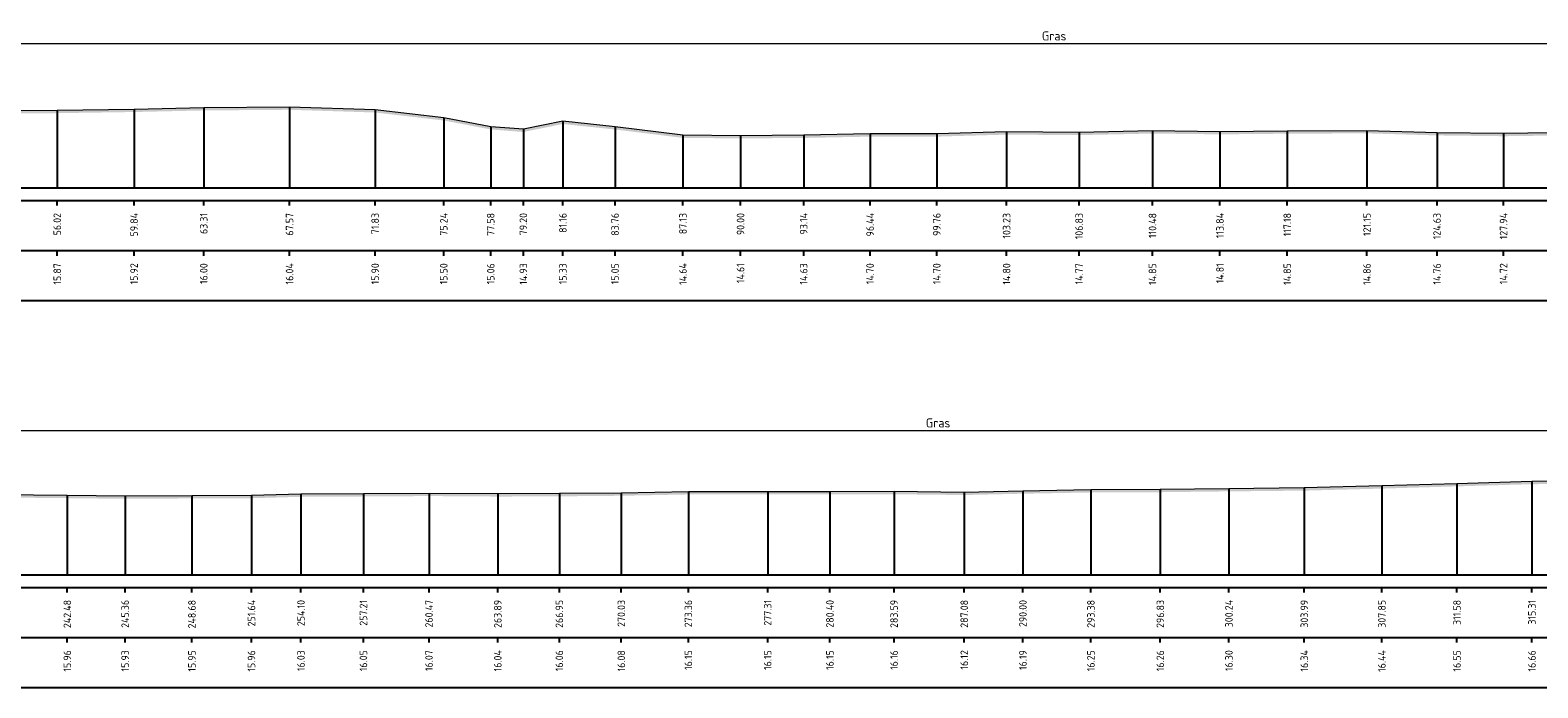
# Model space of a CAD drawing. Header units: metres. Extents: x 197882 to 206172, y 361908 to 364395.
# Tile 45 of 50: x 205839 to 205914, y 364360 to 364393. Entities that reach past the tile are written whole.
import ezdxf
from ezdxf.enums import TextEntityAlignment as Align

# ---------------------------------------------------------------- set-up
doc = ezdxf.new("R2010")
doc.units = ezdxf.units.M
doc.header["$PDMODE"] = 35
doc.header["$PDSIZE"] = 0.075
doc.layers.add('X-ME-AL-PROFIEL_HUIDIG MAAIVELD-GD', color=252, linetype='Continuous', lineweight=0)
doc.layers.add('X-XX-AL-DETAIL1-M', color=7, linetype='Continuous', lineweight=18)
doc.layers.add('X-ME-AL-PROFIELRASTER-S', color=7, linetype='Continuous')
doc.styles.add('NLCS-ISO-ANNOTATIEF-T18', font='NLCS-ISO.ttf', dxfattribs={"height": 1.8})
doc.styles.add('NLCS-ISO-ANNOTATIVE-T18', font='NLCS-ISO.ttf', dxfattribs={"height": 1.8})
doc.dimstyles.new('NLCS-ANNOTATIEF-T18-PIJL_L2_H0', dxfattribs={"dimtxt": 2.5, "dimasz": 1.8, "dimexe": 2, "dimexo": 2, "dimgap": 0.7, "dimtad": 1, "dimzin": 0, "dimdsep": 46, "dimtxsty": 'NLCS-ISO-ANNOTATIEF-T18', "dimcen": 0, "dimdle": 2, "dimclrd": 256, "dimclre": 256, "dimclrt": 10, "dimaunit": 2, "dimadec": 0, "dimazin": 0, "dimtfac": 1, "dimtdec": 3, "dimtofl": 0, "dimtmove": 0, "dimatfit": 3, "dimfxl": 2, "dimfxlon": 1, "dimtfillclr": 256, "dimtolj": 1, "dimtzin": 0, "dimlwd": -1, "dimlwe": -1, "dimarcsym": 0})

# ---------------------------------------------------------------- blocks, each defined once
blk = doc.blocks.new('SAL-PROFIELRASTER_BALK_EIND1-D')
at = {"color": 0, "linetype": 'ByBlock', "lineweight": -2, "flags": 128}
for points in [[(0, 0), (1, 0)], [(0, -2.5), (1, -2.5)], [(0, -12.5), (1, -12.5)]]:
    blk.add_lwpolyline(points, dxfattribs=at)
blk = doc.blocks.new('SAL-PROFIELRASTER_BALK_EIND2-D')
at = {"color": 0, "linetype": 'ByBlock', "lineweight": -2}
blk.add_line((1, -12.5), (0, -12.5), dxfattribs=at)
blk = doc.blocks.new('SAL-PROFIELRASTER_BALK_DATA-D')
at = {"color": 0, "linetype": 'ByBlock', "lineweight": -2}
blk.add_lwpolyline([(0, -3.5), (0, -2.5)], dxfattribs=at)
at = {"color": 0, "linetype": 'ByBlock', "lineweight": -2, "style": 'NLCS-ISO-ANNOTATIVE-T18'}
blk.add_attdef('GETAL', text='', height=1.5, rotation=90, dxfattribs=at).set_placement((0.75, -5), align=Align.RIGHT)
blk = doc.blocks.new('SAL-PROFIELRASTER_AANHAAL-D')
at = {"color": 9, "linetype": 'ByBlock', "lineweight": -2, "flags": 128}
blk.add_lwpolyline([(0, 1), (0, 0)], dxfattribs=at)
blk = doc.blocks.new('*D15')
at = {"layer": 'Defpoints', "color": 0, "transparency": 16777216}
for p in [(205597.899, 364373.098), (205597.899, 364365.94), (205985.248, 364365.94)]:
    blk.add_point(p, dxfattribs=at)
at = {"layer": 'X-XX-AL-DETAIL1-M', "transparency": 16777216}
for p, q in [((205597.899, 364372.598), (205597.899, 364373.598)), ((205985.248, 364372.598), (205985.248, 364373.598)), ((205984.798, 364373.098), (205598.349, 364373.098))]:
    blk.add_line(p, q, dxfattribs=at)
for points in [[(205598.349, 364373.173), (205598.349, 364373.023), (205597.899, 364373.098)], [(205984.798, 364373.173), (205984.798, 364373.023), (205985.248, 364373.098)]]:
    blk.add_solid(points, dxfattribs=at)
at = {"layer": 'X-XX-AL-DETAIL1-M', "color": 10, "transparency": 16777216, "insert": (205883.679, 364373.498), "char_height": 0.45, "attachment_point": 5, "style": 'NLCS-ISO-ANNOTATIEF-T18'}
blk.add_mtext('\\A1;Gras', dxfattribs=at)
blk = doc.blocks.new('*D110')
at = {"layer": 'Defpoints', "color": 0, "transparency": 16777216}
for p in [(205783.859, 364392.353), (205783.859, 364385.194), (206171.207, 364385.194)]:
    blk.add_point(p, dxfattribs=at)
at = {"layer": 'X-XX-AL-DETAIL1-M', "transparency": 16777216}
for p, q in [((205783.859, 364391.853), (205783.859, 364392.853)), ((206170.757, 364392.353), (205784.309, 364392.353)), ((206171.207, 364391.853), (206171.207, 364392.853))]:
    blk.add_line(p, q, dxfattribs=at)
for points in [[(205784.309, 364392.428), (205784.309, 364392.278), (205783.859, 364392.353)], [(206170.757, 364392.428), (206170.757, 364392.278), (206171.207, 364392.353)]]:
    blk.add_solid(points, dxfattribs=at)
at = {"layer": 'X-XX-AL-DETAIL1-M', "color": 10, "transparency": 16777216, "insert": (205889.45, 364392.753), "char_height": 0.45, "attachment_point": 5, "style": 'NLCS-ISO-ANNOTATIEF-T18'}
blk.add_mtext('\\A1;Gras', dxfattribs=at)

msp = doc.modelspace()

# ---------------------------------------------------------------- hatches: boundary and pattern name
at = {"layer": 'X-ME-AL-PROFIEL_HUIDIG MAAIVELD-GD'}
h = msp.add_hatch(dxfattribs=at)
h.set_pattern_fill('AGR-MAAIVELD', color=256, scale=0.05, pattern_type=2)
h.set_pattern_definition([(45, (0, 23.45443), (-0.25000007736, 0.25000007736), []), (45, (-0.0357, 23.49015), (0, 0.50000015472), [0.3535535, -0.3535535]), (45, (-0.07143, 23.52586), (0, 0.50000015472), [0.3535535, -0.3535535]), (45, (-0.10764, 23.56208), (0, 0.50000015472), [0.3535535, -0.3535535]), (45, (-0.14286, 23.5973), (0, 0.50000015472), [0.3535535, -0.3535535]), (45, (-0.17857, 23.633), (0, 0.50000015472), [0.3535535, -0.3535535]), (45, (-0.2143, 23.66872), (0, 0.50000015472), [0.3535535, -0.3535535]), (315, (0, 23.45443), (0.25000007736, 0.25000007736), []), (315, (0.0357, 23.49015), (0.50000015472, -1e-16), [0.3535535, -0.3535535]), (315, (0.07143, 23.52586), (0.50000015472, -1e-16), [0.3535535, -0.3535535]), (315, (0.10764, 23.56208), (0.50000015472, -1e-16), [0.3535535, -0.3535535]), (315, (0.14286, 23.5973), (0.50000015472, -1e-16), [0.3535535, -0.3535535]), (315, (0.17857, 23.633), (0.50000015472, -1e-16), [0.3535535, -0.3535535]), (315, (0.2143, 23.66872), (0.50000015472, -1e-16), [0.3535535, -0.3535535])])
h.paths.add_polyline_path([(206171.207, 364388.242), (206171.207, 364388.092), (206168.768, 364388.13), (206167.246, 364388.048), (206164.445, 364388.154), (206161.657, 364388.249), (206158.942, 364388.409), (206156.155, 364388.543), (206153.362, 364388.713), (206150.43, 364388.88), (206147.42, 364389.05), (206144.576, 364389.177), (206141.734, 364389.435), (206138.218, 364389.638), (206134.691, 364389.79), (206130.992, 364389.812), (206128.061, 364389.841), (206124.826, 364389.752), (206121.683, 364389.732), (206118.545, 364389.708), (206114.591, 364389.769), (206110.867, 364389.792), (206106.693, 364389.734), (206103.107, 364389.718), (206099.169, 364389.703), (206095.442, 364389.595), (206091.707, 364389.484), (206087.85, 364389.383), (206084.102, 364389.345), (206080.69, 364389.305), (206077.239, 364389.291), (206073.858, 364389.23), (206070.94, 364389.163), (206067.452, 364389.203), (206064.26, 364389.194), (206061.168, 364389.19), (206057.221, 364389.193), (206053.888, 364389.127), (206050.806, 364389.099), (206047.746, 364389.088), (206044.325, 364389.112), (206041.065, 364389.091), (206037.959, 364389.076), (206035.498, 364389.005), (206032.535, 364388.995), (206029.215, 364388.976), (206026.339, 364389.008), (206022.973, 364389.042), (206019.921, 364389.122), (206016.785, 364389.137), (206013.776, 364389.195), (206010.613, 364389.244), (206007.756, 364389.315), (206004.656, 364389.393), (206000.574, 364389.506), (205997.253, 364389.6), (205994.034, 364389.596), (205990.119, 364389.62), (205986.627, 364389.641), (205983.535, 364389.535), (205979.638, 364389.557), (205976.138, 364389.63), (205972.966, 364389.576), (205969.267, 364389.621), (205965.283, 364389.507), (205961.231, 364389.49), (205957.433, 364389.402), (205953.63, 364389.158), (205949.284, 364388.787), (205945.328, 364388.505), (205940.977, 364388.291), (205937.68, 364388.198), (205934.283, 364387.868), (205930.633, 364387.641), (205924.964, 364387.495), (205922.096, 364387.406), (205919.582, 364387.329), (205918.501, 364387.713), (205915.416, 364387.811), (205911.798, 364387.763), (205908.49, 364387.803), (205905.007, 364387.906), (205901.042, 364387.889), (205897.696, 364387.856), (205894.342, 364387.896), (205890.691, 364387.818), (205887.086, 364387.843), (205883.616, 364387.744), (205880.299, 364387.743), (205876.996, 364387.678), (205873.856, 364387.655), (205870.993, 364387.68), (205867.616, 364388.098), (205865.021, 364388.371), (205863.057, 364387.973), (205861.435, 364388.1), (205859.099, 364388.546), (205855.688, 364388.943), (205851.43, 364389.079), (205847.165, 364389.046), (205843.7, 364388.967), (205839.878, 364388.911), (205835.955, 364388.884), (205831.932, 364388.954), (205828.12, 364389.049), (205824.83, 364388.993), (205821.403, 364389.052), (205817.267, 364389.035), (205813.366, 364388.947), (205808.794, 364388.882), (205804.53, 364388.852), (205801.002, 364388.711), (205797.033, 364388.532), (205793.304, 364388.419), (205789.633, 364388.455), (205786.376, 364388.588), (205783.859, 364388.386), (205783.859, 364388.536), (205786.376, 364388.738), (205789.633, 364388.605), (205793.304, 364388.569), (205797.033, 364388.682), (205801.002, 364388.861), (205804.53, 364389.002), (205808.794, 364389.032), (205813.366, 364389.097), (205817.267, 364389.185), (205821.403, 364389.202), (205824.83, 364389.143), (205828.12, 364389.199), (205831.932, 364389.104), (205835.955, 364389.034), (205839.878, 364389.061), (205843.7, 364389.117), (205847.165, 364389.196), (205851.43, 364389.229), (205855.688, 364389.093), (205859.099, 364388.696), (205861.435, 364388.25), (205863.057, 364388.123), (205865.021, 364388.521), (205867.616, 364388.248), (205870.993, 364387.83), (205873.856, 364387.805), (205876.996, 364387.828), (205880.299, 364387.893), (205883.616, 364387.894), (205887.086, 364387.993), (205890.691, 364387.968), (205894.342, 364388.046), (205897.696, 364388.006), (205901.042, 364388.039), (205905.007, 364388.056), (205908.49, 364387.953), (205911.798, 364387.913), (205915.416, 364387.961), (205918.501, 364387.863), (205919.582, 364387.479), (205922.096, 364387.556), (205924.964, 364387.645), (205930.633, 364387.791), (205934.283, 364388.018), (205937.68, 364388.348), (205940.977, 364388.441), (205945.328, 364388.655), (205949.284, 364388.937), (205953.63, 364389.308), (205957.433, 364389.552), (205961.231, 364389.64), (205965.283, 364389.657), (205969.267, 364389.771), (205972.966, 364389.726), (205976.138, 364389.78), (205979.638, 364389.707), (205983.535, 364389.685), (205986.627, 364389.791), (205990.119, 364389.77), (205994.034, 364389.746), (205997.253, 364389.75), (206000.574, 364389.656), (206004.656, 364389.543), (206007.756, 364389.465), (206010.613, 364389.394), (206013.776, 364389.345), (206016.785, 364389.287), (206019.921, 364389.272), (206022.973, 364389.192), (206026.339, 364389.158), (206029.215, 364389.126), (206032.535, 364389.145), (206035.498, 364389.155), (206037.959, 364389.226), (206041.065, 364389.241), (206044.325, 364389.262), (206047.746, 364389.238), (206050.806, 364389.249), (206053.888, 364389.277), (206057.221, 364389.343), (206061.168, 364389.34), (206064.26, 364389.344), (206067.452, 364389.353), (206070.94, 364389.313), (206073.858, 364389.38), (206077.239, 364389.441), (206080.69, 364389.455), (206084.102, 364389.495), (206087.85, 364389.533), (206091.707, 364389.634), (206095.442, 364389.745), (206099.169, 364389.853), (206103.107, 364389.868), (206106.693, 364389.884), (206110.867, 364389.942), (206114.591, 364389.919), (206118.545, 364389.858), (206121.683, 364389.882), (206124.826, 364389.902), (206128.061, 364389.991), (206130.992, 364389.962), (206134.691, 364389.94), (206138.218, 364389.788), (206141.734, 364389.585), (206144.576, 364389.327), (206147.42, 364389.2), (206150.43, 364389.03), (206153.362, 364388.863), (206156.155, 364388.693), (206158.942, 364388.559), (206161.657, 364388.399), (206164.445, 364388.304), (206167.246, 364388.198), (206168.768, 364388.28)])
h = msp.add_hatch(dxfattribs=at)
h.set_pattern_fill('AGR-MAAIVELD', color=256, scale=0.05, pattern_type=2)
h.set_pattern_definition([(45, (-185.95992, 4.1999), (-0.25000007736, 0.25000007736), []), (45, (-185.99564, 4.23563), (0, 0.50000015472), [0.3535535, -0.3535535]), (45, (-186.03135, 4.27134), (0, 0.50000015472), [0.3535535, -0.3535535]), (45, (-186.06757, 4.30756), (0, 0.50000015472), [0.3535535, -0.3535535]), (45, (-186.10278, 4.34277), (0, 0.50000015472), [0.3535535, -0.3535535]), (45, (-186.1385, 4.3785), (0, 0.50000015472), [0.3535535, -0.3535535]), (45, (-186.1742, 4.4142), (0, 0.50000015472), [0.3535535, -0.3535535]), (315, (-185.95992, 4.1999), (0.25000007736, 0.25000007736), []), (315, (-185.9242, 4.23563), (0.50000015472, -1e-16), [0.3535535, -0.3535535]), (315, (-185.8885, 4.27134), (0.50000015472, -1e-16), [0.3535535, -0.3535535]), (315, (-185.85228, 4.30756), (0.50000015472, -1e-16), [0.3535535, -0.3535535]), (315, (-185.81707, 4.34277), (0.50000015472, -1e-16), [0.3535535, -0.3535535]), (315, (-185.78135, 4.3785), (0.50000015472, -1e-16), [0.3535535, -0.3535535]), (315, (-185.74564, 4.4142), (0.50000015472, -1e-16), [0.3535535, -0.3535535])])
h.paths.add_polyline_path([(205985.248, 364368.988), (205985.248, 364368.838), (205982.809, 364368.876), (205981.286, 364368.794), (205978.485, 364368.9), (205975.697, 364368.995), (205972.982, 364369.155), (205970.195, 364369.289), (205967.402, 364369.459), (205964.47, 364369.626), (205961.46, 364369.796), (205958.616, 364369.923), (205955.774, 364370.181), (205952.258, 364370.384), (205948.731, 364370.536), (205945.032, 364370.558), (205942.101, 364370.587), (205938.866, 364370.498), (205935.723, 364370.478), (205932.585, 364370.454), (205928.631, 364370.515), (205924.907, 364370.538), (205920.733, 364370.48), (205917.147, 364370.464), (205913.209, 364370.449), (205909.482, 364370.341), (205905.747, 364370.23), (205901.89, 364370.129), (205898.142, 364370.091), (205894.73, 364370.051), (205891.279, 364370.037), (205887.898, 364369.976), (205884.98, 364369.909), (205881.492, 364369.949), (205878.3, 364369.94), (205875.208, 364369.936), (205871.261, 364369.939), (205867.928, 364369.873), (205864.846, 364369.845), (205861.786, 364369.834), (205858.365, 364369.858), (205855.105, 364369.837), (205851.999, 364369.822), (205849.538, 364369.751), (205846.575, 364369.741), (205843.255, 364369.722), (205840.379, 364369.754), (205837.013, 364369.788), (205833.961, 364369.868), (205830.825, 364369.883), (205827.816, 364369.941), (205824.653, 364369.99), (205821.796, 364370.061), (205818.696, 364370.139), (205814.614, 364370.252), (205811.293, 364370.346), (205808.074, 364370.342), (205804.159, 364370.366), (205800.667, 364370.387), (205797.575, 364370.281), (205793.679, 364370.303), (205790.178, 364370.376), (205787.006, 364370.322), (205783.308, 364370.367), (205779.323, 364370.253), (205775.271, 364370.236), (205771.473, 364370.148), (205767.67, 364369.904), (205763.324, 364369.533), (205759.368, 364369.251), (205755.018, 364369.037), (205751.72, 364368.944), (205748.323, 364368.614), (205744.673, 364368.387), (205739.004, 364368.241), (205736.136, 364368.152), (205733.622, 364368.075), (205732.542, 364368.459), (205729.456, 364368.557), (205725.838, 364368.509), (205722.53, 364368.549), (205719.047, 364368.652), (205715.082, 364368.635), (205711.736, 364368.602), (205708.382, 364368.642), (205704.731, 364368.564), (205701.126, 364368.589), (205697.657, 364368.49), (205694.339, 364368.489), (205691.036, 364368.424), (205687.896, 364368.401), (205685.033, 364368.426), (205681.656, 364368.844), (205679.061, 364369.117), (205677.097, 364368.719), (205675.475, 364368.846), (205673.139, 364369.292), (205669.728, 364369.689), (205665.47, 364369.825), (205661.206, 364369.792), (205657.74, 364369.713), (205653.919, 364369.657), (205649.995, 364369.63), (205645.972, 364369.7), (205642.16, 364369.795), (205638.87, 364369.739), (205635.443, 364369.798), (205631.307, 364369.781), (205627.406, 364369.693), (205622.834, 364369.628), (205618.57, 364369.598), (205615.042, 364369.457), (205611.073, 364369.278), (205607.344, 364369.165), (205603.673, 364369.201), (205600.416, 364369.334), (205597.899, 364369.132), (205597.899, 364369.282), (205600.416, 364369.484), (205603.673, 364369.351), (205607.344, 364369.315), (205611.073, 364369.428), (205615.042, 364369.607), (205618.57, 364369.748), (205622.834, 364369.778), (205627.406, 364369.843), (205631.307, 364369.931), (205635.443, 364369.948), (205638.87, 364369.889), (205642.16, 364369.945), (205645.972, 364369.85), (205649.995, 364369.78), (205653.919, 364369.807), (205657.74, 364369.863), (205661.206, 364369.942), (205665.47, 364369.975), (205669.728, 364369.839), (205673.139, 364369.442), (205675.475, 364368.996), (205677.097, 364368.869), (205679.061, 364369.267), (205681.656, 364368.994), (205685.033, 364368.576), (205687.896, 364368.551), (205691.036, 364368.574), (205694.339, 364368.639), (205697.657, 364368.64), (205701.126, 364368.739), (205704.731, 364368.714), (205708.382, 364368.792), (205711.736, 364368.752), (205715.082, 364368.785), (205719.047, 364368.802), (205722.53, 364368.699), (205725.838, 364368.659), (205729.456, 364368.707), (205732.542, 364368.609), (205733.622, 364368.225), (205736.136, 364368.302), (205739.004, 364368.391), (205744.673, 364368.537), (205748.323, 364368.764), (205751.72, 364369.094), (205755.018, 364369.187), (205759.368, 364369.401), (205763.324, 364369.683), (205767.67, 364370.054), (205771.473, 364370.298), (205775.271, 364370.386), (205779.323, 364370.403), (205783.308, 364370.517), (205787.006, 364370.472), (205790.178, 364370.526), (205793.679, 364370.453), (205797.575, 364370.431), (205800.667, 364370.537), (205804.159, 364370.516), (205808.074, 364370.492), (205811.293, 364370.496), (205814.614, 364370.402), (205818.696, 364370.289), (205821.796, 364370.211), (205824.653, 364370.14), (205827.816, 364370.091), (205830.825, 364370.033), (205833.961, 364370.018), (205837.013, 364369.938), (205840.379, 364369.904), (205843.255, 364369.872), (205846.575, 364369.891), (205849.538, 364369.901), (205851.999, 364369.972), (205855.105, 364369.987), (205858.365, 364370.008), (205861.786, 364369.984), (205864.846, 364369.995), (205867.928, 364370.023), (205871.261, 364370.089), (205875.208, 364370.086), (205878.3, 364370.09), (205881.492, 364370.099), (205884.98, 364370.059), (205887.898, 364370.126), (205891.279, 364370.187), (205894.73, 364370.201), (205898.142, 364370.241), (205901.89, 364370.279), (205905.747, 364370.38), (205909.482, 364370.491), (205913.209, 364370.599), (205917.147, 364370.614), (205920.733, 364370.63), (205924.907, 364370.688), (205928.631, 364370.665), (205932.585, 364370.604), (205935.723, 364370.628), (205938.866, 364370.648), (205942.101, 364370.737), (205945.032, 364370.708), (205948.731, 364370.686), (205952.258, 364370.534), (205955.774, 364370.331), (205958.616, 364370.073), (205961.46, 364369.946), (205964.47, 364369.776), (205967.402, 364369.609), (205970.195, 364369.439), (205972.982, 364369.305), (205975.697, 364369.145), (205978.485, 364369.05), (205981.286, 364368.944), (205982.809, 364369.026)])

# ---------------------------------------------------------------- linework, layer by layer
for points in [[(205835.955, 364389.034), (205839.878, 364389.061), (205843.7, 364389.117), (205847.165, 364389.196), (205851.43, 364389.229), (205855.688, 364389.093), (205859.099, 364388.696), (205861.435, 364388.25), (205863.057, 364388.123), (205865.021, 364388.521), (205867.616, 364388.248), (205870.993, 364387.83), (205873.856, 364387.805), (205876.996, 364387.828), (205880.299, 364387.893), (205883.616, 364387.894), (205887.086, 364387.993), (205890.691, 364387.968), (205894.342, 364388.046), (205897.696, 364388.006), (205901.042, 364388.039), (205905.007, 364388.056), (205908.49, 364387.953), (205911.798, 364387.913), (205915.416, 364387.961)], [(205837.013, 364369.938), (205840.379, 364369.904), (205843.255, 364369.872), (205846.575, 364369.891), (205849.538, 364369.901), (205851.999, 364369.972), (205855.105, 364369.987), (205858.365, 364370.008), (205861.786, 364369.984), (205864.846, 364369.995), (205867.928, 364370.023), (205871.261, 364370.089), (205875.208, 364370.086), (205878.3, 364370.09), (205881.492, 364370.099), (205884.98, 364370.059), (205887.898, 364370.126), (205891.279, 364370.187), (205894.73, 364370.201), (205898.142, 364370.241), (205901.89, 364370.279), (205905.747, 364370.38), (205909.482, 364370.491), (205913.209, 364370.599), (205917.147, 364370.614)]]:
    msp.add_lwpolyline(points, dxfattribs=at)

# ---------------------------------------------------------------- block references
at = {"layer": 'X-ME-AL-PROFIELRASTER-S'}
for p, yscale in [((205839.878, 364385.194), 3.867000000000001), ((205843.7, 364385.194), 3.923), ((205847.165, 364385.194), 4.001999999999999), ((205851.43, 364385.194), 4.035), ((205855.688, 364385.194), 3.898999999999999), ((205859.099, 364385.194), 3.502000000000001), ((205861.435, 364385.194), 3.055999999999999), ((205863.057, 364385.194), 2.929), ((205865.021, 364385.194), 3.327), ((205867.616, 364385.194), 3.054), ((205870.993, 364385.194), 2.635999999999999), ((205876.996, 364385.194), 2.634), ((205880.299, 364385.194), 2.699), ((205883.616, 364385.194), 2.699999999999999), ((205887.086, 364385.194), 2.798999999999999), ((205890.691, 364385.194), 2.773999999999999), ((205894.342, 364385.194), 2.852), ((205897.696, 364385.194), 2.811999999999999), ((205901.042, 364385.194), 2.845000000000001), ((205905.007, 364385.194), 2.862), ((205908.49, 364385.194), 2.759), ((205911.798, 364385.194), 2.718999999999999), ((205873.856, 364385.194), 2.611000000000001), ((205913.209, 364365.94), 4.658999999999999), ((205840.379, 364365.94), 3.964), ((205843.255, 364365.94), 3.932), ((205846.575, 364365.94), 3.951000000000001), ((205849.538, 364365.94), 3.961), ((205851.999, 364365.94), 4.032), ((205855.105, 364365.94), 4.047000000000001), ((205858.365, 364365.94), 4.068000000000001), ((205861.786, 364365.94), 4.044), ((205864.846, 364365.94), 4.055), ((205867.928, 364365.94), 4.082999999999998), ((205871.261, 364365.94), 4.149000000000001), ((205875.208, 364365.94), 4.146000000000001), ((205878.3, 364365.94), 4.149999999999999), ((205881.492, 364365.94), 4.158999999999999), ((205884.98, 364365.94), 4.119), ((205887.898, 364365.94), 4.186), ((205891.279, 364365.94), 4.247), ((205894.73, 364365.94), 4.260999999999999), ((205898.142, 364365.94), 4.300999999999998), ((205901.89, 364365.94), 4.338999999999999), ((205905.747, 364365.94), 4.440000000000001), ((205909.482, 364365.94), 4.550999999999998)]:
    msp.add_blockref('SAL-PROFIELRASTER_AANHAAL-D', p, dxfattribs=dict(at, yscale=yscale))
at = {"layer": 'X-ME-AL-PROFIELRASTER-S', "xscale": 387.9734933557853, "yscale": 0.25, "zscale": 387.9734933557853}
for name, p in [('SAL-PROFIELRASTER_BALK_EIND1-D', (205783.859, 364385.194)), ('SAL-PROFIELRASTER_BALK_EIND2-D', (205783.859, 364382.694)), ('SAL-PROFIELRASTER_BALK_EIND1-D', (205597.899, 364365.94)), ('SAL-PROFIELRASTER_BALK_EIND2-D', (205597.899, 364363.44))]:
    msp.add_blockref(name, p, dxfattribs=at)
at = {"layer": 'X-ME-AL-PROFIELRASTER-S', "xscale": 0.25, "yscale": 0.25, "zscale": 0.25}
for p, values in [((205839.878, 364385.194), {'GETAL': '56.02'}), ((205843.7, 364385.194), {'GETAL': '59.84'}), ((205847.165, 364385.194), {'GETAL': '63.31'}), ((205851.43, 364385.194), {'GETAL': '67.57'}), ((205855.688, 364385.194), {'GETAL': '71.83'}), ((205859.099, 364385.194), {'GETAL': '75.24'}), ((205861.435, 364385.194), {'GETAL': '77.58'}), ((205863.057, 364385.194), {'GETAL': '79.20'}), ((205865.021, 364385.194), {'GETAL': '81.16'}), ((205867.616, 364385.194), {'GETAL': '83.76'}), ((205870.993, 364385.194), {'GETAL': '87.13'}), ((205873.856, 364385.194), {'GETAL': '90.00'}), ((205876.996, 364385.194), {'GETAL': '93.14'}), ((205880.299, 364385.194), {'GETAL': '96.44'}), ((205883.616, 364385.194), {'GETAL': '99.76'}), ((205887.086, 364385.194), {'GETAL': '103.23'}), ((205890.691, 364385.194), {'GETAL': '106.83'}), ((205894.342, 364385.194), {'GETAL': '110.48'}), ((205897.696, 364385.194), {'GETAL': '113.84'}), ((205901.042, 364385.194), {'GETAL': '117.18'}), ((205905.007, 364385.194), {'GETAL': '121.15'}), ((205908.49, 364385.194), {'GETAL': '124.63'}), ((205911.798, 364385.194), {'GETAL': '127.94'}), ((205839.878, 364382.694), {'GETAL': '15.87'}), ((205843.7, 364382.694), {'GETAL': '15.92'}), ((205847.165, 364382.694), {'GETAL': '16.00'}), ((205851.43, 364382.694), {'GETAL': '16.04'}), ((205855.688, 364382.694), {'GETAL': '15.90'}), ((205859.099, 364382.694), {'GETAL': '15.50'}), ((205861.435, 364382.694), {'GETAL': '15.06'}), ((205863.057, 364382.694), {'GETAL': '14.93'}), ((205865.021, 364382.694), {'GETAL': '15.33'}), ((205867.616, 364382.694), {'GETAL': '15.05'}), ((205870.993, 364382.694), {'GETAL': '14.64'}), ((205873.856, 364382.694), {'GETAL': '14.61'}), ((205876.996, 364382.694), {'GETAL': '14.63'}), ((205880.299, 364382.694), {'GETAL': '14.70'}), ((205883.616, 364382.694), {'GETAL': '14.70'}), ((205887.086, 364382.694), {'GETAL': '14.80'}), ((205890.691, 364382.694), {'GETAL': '14.77'}), ((205894.342, 364382.694), {'GETAL': '14.85'}), ((205897.696, 364382.694), {'GETAL': '14.81'}), ((205901.042, 364382.694), {'GETAL': '14.85'}), ((205905.007, 364382.694), {'GETAL': '14.86'}), ((205908.49, 364382.694), {'GETAL': '14.76'}), ((205911.798, 364382.694), {'GETAL': '14.72'}), ((205840.379, 364365.94), {'GETAL': '242.48'}), ((205843.255, 364365.94), {'GETAL': '245.36'}), ((205846.575, 364365.94), {'GETAL': '248.68'}), ((205849.538, 364365.94), {'GETAL': '251.64'}), ((205851.999, 364365.94), {'GETAL': '254.10'}), ((205855.105, 364365.94), {'GETAL': '257.21'}), ((205858.365, 364365.94), {'GETAL': '260.47'}), ((205861.786, 364365.94), {'GETAL': '263.89'}), ((205864.846, 364365.94), {'GETAL': '266.95'}), ((205867.928, 364365.94), {'GETAL': '270.03'}), ((205871.261, 364365.94), {'GETAL': '273.36'}), ((205875.208, 364365.94), {'GETAL': '277.31'}), ((205878.3, 364365.94), {'GETAL': '280.40'}), ((205881.492, 364365.94), {'GETAL': '283.59'}), ((205884.98, 364365.94), {'GETAL': '287.08'}), ((205887.898, 364365.94), {'GETAL': '290.00'}), ((205891.279, 364365.94), {'GETAL': '293.38'}), ((205894.73, 364365.94), {'GETAL': '296.83'}), ((205898.142, 364365.94), {'GETAL': '300.24'}), ((205901.89, 364365.94), {'GETAL': '303.99'}), ((205905.747, 364365.94), {'GETAL': '307.85'}), ((205909.482, 364365.94), {'GETAL': '311.58'}), ((205913.209, 364365.94), {'GETAL': '315.31'}), ((205840.379, 364363.44), {'GETAL': '15.96'}), ((205843.255, 364363.44), {'GETAL': '15.93'}), ((205846.575, 364363.44), {'GETAL': '15.95'}), ((205849.538, 364363.44), {'GETAL': '15.96'}), ((205851.999, 364363.44), {'GETAL': '16.03'}), ((205855.105, 364363.44), {'GETAL': '16.05'}), ((205858.365, 364363.44), {'GETAL': '16.07'}), ((205861.786, 364363.44), {'GETAL': '16.04'}), ((205864.846, 364363.44), {'GETAL': '16.06'}), ((205867.928, 364363.44), {'GETAL': '16.08'}), ((205871.261, 364363.44), {'GETAL': '16.15'}), ((205875.208, 364363.44), {'GETAL': '16.15'}), ((205878.3, 364363.44), {'GETAL': '16.15'}), ((205881.492, 364363.44), {'GETAL': '16.16'}), ((205884.98, 364363.44), {'GETAL': '16.12'}), ((205887.898, 364363.44), {'GETAL': '16.19'}), ((205891.279, 364363.44), {'GETAL': '16.25'}), ((205894.73, 364363.44), {'GETAL': '16.26'}), ((205898.142, 364363.44), {'GETAL': '16.30'}), ((205901.89, 364363.44), {'GETAL': '16.34'}), ((205905.747, 364363.44), {'GETAL': '16.44'}), ((205909.482, 364363.44), {'GETAL': '16.55'}), ((205913.209, 364363.44), {'GETAL': '16.66'})]:
    msp.add_blockref('SAL-PROFIELRASTER_BALK_DATA-D', p, dxfattribs=at).add_auto_attribs(values)

# ---------------------------------------------------------------- dimensions: what is measured, and where the dimension line sits
at = {"layer": 'X-XX-AL-DETAIL1-M'}
for base, p1, p2, picture, middle in [((205783.859, 364392.353), (206171.207, 364385.194), (205783.859, 364385.194), '*D110', (205889.45, 364392.353)), ((205597.899, 364373.098), (205985.248, 364365.94), (205597.899, 364365.94), '*D15', (205883.679, 364373.098))]:
    dim = msp.add_linear_dim(base=base, p1=p1, p2=p2, text='Gras', dimstyle='NLCS-ANNOTATIEF-T18-PIJL_L2_H0', dxfattribs=at)
    dim.commit()
    dim.dimension.update_dxf_attribs({"geometry": picture, "text_midpoint": middle, "dimtype": 160})

doc.saveas('drawing.dxf')
